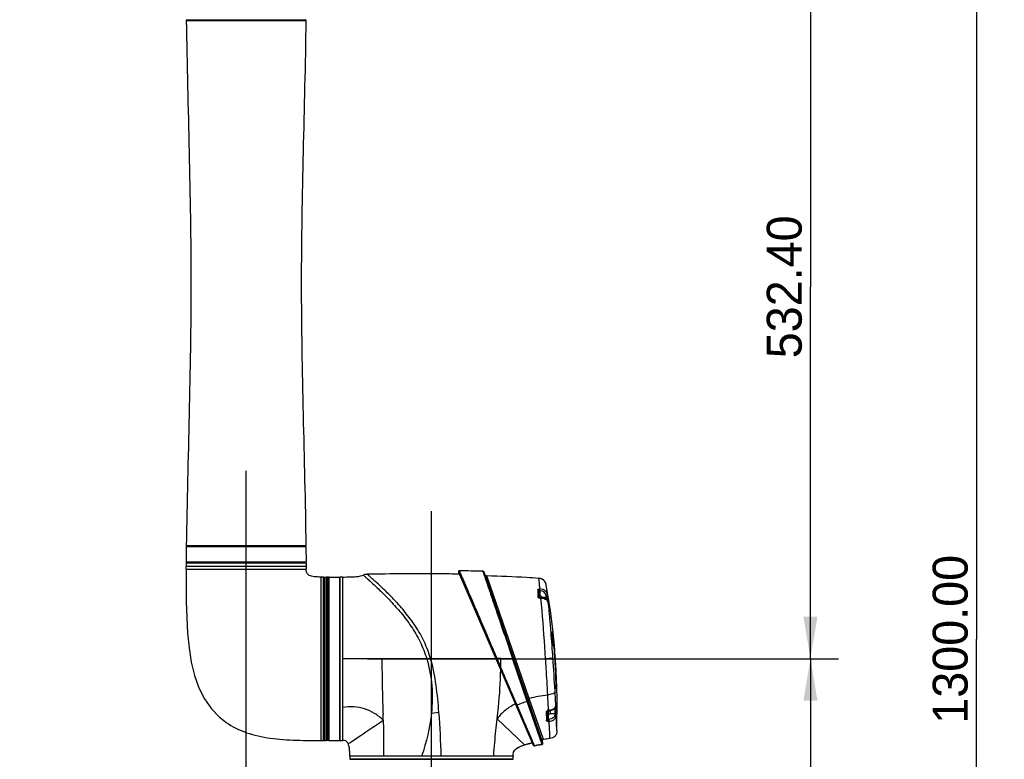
# Model space of a CAD drawing. Header units: millimetres. Extents: x 10 to 584, y 4 to 410.
# Tile 17 of 60: x 184 to 255, y 196 to 248. Entities that reach past the tile are written whole.
import ezdxf

# ---------------------------------------------------------------- set-up
doc = ezdxf.new("R2010")
doc.units = ezdxf.units.MM
doc.header["$LTSCALE"] = 32.67
doc.layers.get('0').update_dxf_attribs({"linetype": 'CONTINUOUS'})
doc.dimstyles.new('DIMSTYLE_1', dxfattribs={"dimtxt": 2.5, "dimasz": 3, "dimexe": 2, "dimexo": 1.5, "dimtad": 1, "dimlfac": 10, "dimzin": 0, "dimdsep": 46, "dimtxsty": 'Standard', "dimblk": '_FILLED', "dimblk1": '_FILLED', "dimblk2": '_FILLED', "dimcen": 0.09, "dimadec": 0, "dimazin": 0, "dimtp": 0.01, "dimtm": 0.01, "dimtfac": 1, "dimtofl": 0, "dimtmove": 0, "dimatfit": 3, "dimldrblk": '_FILLED', "dimfxl": 1, "dimtolj": 1, "dimtzin": 0, "dimarcsym": 0})

# ---------------------------------------------------------------- blocks, each defined once
blk = doc.blocks.new('_FILLED')
at = {"color": 0, "linetype": 'ByBlock'}
blk.add_solid([(0, 0), (-1, 0.167), (-1, -0.167)], dxfattribs=at)
blk = doc.blocks.new('*D3')
at = {"color": 7, "linetype": 'Continuous', "transparency": 16777216}
for p, q in [((200.342, 187.728), (200.342, 216.183)), ((213.612, 187.728), (213.612, 213.306)), ((206.977, 189.728), (184.13, 189.728)), ((200.342, 189.728), (206.977, 189.728)), ((213.612, 189.728), (206.977, 189.728))]:
    blk.add_line(p, q, dxfattribs=at)
at = {"color": 7, "linetype": 'Continuous', "transparency": 16777216, "xscale": 3, "yscale": 3, "zscale": 3, "rotation": 180}
blk.add_blockref('_FILLED', (200.342, 189.728), dxfattribs=at)
at = {"color": 7, "linetype": 'Continuous', "transparency": 16777216, "xscale": 3, "yscale": 3, "zscale": 3}
blk.add_blockref('_FILLED', (213.612, 189.728), dxfattribs=at)
at = {"color": 7, "linetype": 'Continuous', "transparency": 16777216, "insert": (199.13, 192.853), "char_height": 2.5, "width": 15, "attachment_point": 3, "line_spacing_factor": 0.9}
blk.add_mtext('132.70', dxfattribs=at)
blk = doc.blocks.new('*D4')
at = {"color": 7, "linetype": 'Continuous', "transparency": 16777216}
for p, q in [((209.041, 202.732), (242.746, 202.732)), ((240.746, 202.732), (240.746, 170.927)), ((240.746, 139.122), (240.746, 170.927)), ((209.041, 139.122), (242.746, 139.122))]:
    blk.add_line(p, q, dxfattribs=at)
at = {"color": 7, "linetype": 'Continuous', "transparency": 16777216, "xscale": 3, "yscale": 3, "zscale": 3}
for p, rotation in [((240.746, 202.732), 90), ((240.746, 139.122), 270)]:
    blk.add_blockref('_FILLED', p, dxfattribs=dict(at, rotation=rotation))
at = {"color": 7, "linetype": 'Continuous', "transparency": 16777216, "insert": (237.621, 170.927), "char_height": 2.5, "width": 15, "attachment_point": 2, "rotation": 90, "line_spacing_factor": 0.9}
blk.add_mtext('636.10', dxfattribs=at)
blk = doc.blocks.new('*D5')
at = {"color": 7, "linetype": 'Continuous', "transparency": 16777216}
for p, q in [((209.041, 255.972), (242.746, 255.972)), ((240.746, 255.972), (240.746, 229.352)), ((240.746, 202.732), (240.746, 229.352)), ((209.041, 202.732), (242.746, 202.732))]:
    blk.add_line(p, q, dxfattribs=at)
at = {"color": 7, "linetype": 'Continuous', "transparency": 16777216, "xscale": 3, "yscale": 3, "zscale": 3}
for p, rotation in [((240.746, 255.972), 90), ((240.746, 202.732), 270)]:
    blk.add_blockref('_FILLED', p, dxfattribs=dict(at, rotation=rotation))
at = {"color": 7, "linetype": 'Continuous', "transparency": 16777216, "insert": (237.621, 229.352), "char_height": 2.5, "width": 15, "attachment_point": 2, "rotation": 90, "line_spacing_factor": 0.9}
blk.add_mtext('532.40', dxfattribs=at)
blk = doc.blocks.new('*D9')
at = {"color": 7, "linetype": 'Continuous', "transparency": 16777216}
for p, q in [((224.799, 269.122), (254.627, 269.122)), ((252.627, 269.122), (252.627, 204.122)), ((252.627, 139.122), (252.627, 204.122)), ((224.799, 139.122), (254.627, 139.122))]:
    blk.add_line(p, q, dxfattribs=at)
at = {"color": 7, "linetype": 'Continuous', "transparency": 16777216, "xscale": 3, "yscale": 3, "zscale": 3}
for p, rotation in [((252.627, 269.122), 90), ((252.627, 139.122), 270)]:
    blk.add_blockref('_FILLED', p, dxfattribs=dict(at, rotation=rotation))
at = {"color": 7, "linetype": 'Continuous', "transparency": 16777216, "insert": (249.502, 204.122), "char_height": 2.5, "width": 17.5, "attachment_point": 2, "rotation": 90, "line_spacing_factor": 0.9}
blk.add_mtext('1300.00', dxfattribs=at)

msp = doc.modelspace()

# ---------------------------------------------------------------- linework, layer by layer
at = {"color": 7, "linetype": 'Continuous'}
for p, q in [((196.0599, 248.4159), (204.6233, 248.4159)), ((196.1099, 248.4666), (204.5733, 248.4666)), ((204.6233, 210.8073), (196.0599, 210.8073)), ((196.0588, 210.7366), (196.045, 209.6666)), ((204.6243, 210.7366), (196.0589, 210.7366)), ((196.11, 210.7566), (204.5732, 210.7566)), ((204.6243, 210.7366), (204.6381, 209.6666)), ((196.0443, 209.5971), (196.0416, 209.3516)), ((196.0443, 209.5971), (204.6389, 209.5971)), ((196.0451, 209.6666), (204.6381, 209.6666)), ((196.0943, 209.6466), (204.5889, 209.6466)), ((196.4486, 209.6666), (196.4486, 209.6466)), ((204.2346, 209.6666), (204.2346, 209.6466)), ((204.6389, 209.5971), (204.6416, 209.3516)), ((196.0416, 209.3516), (204.6415, 209.3516)), ((196.0416, 209.1316), (196.0416, 209.3316)), ((204.6416, 209.3316), (196.0416, 209.3316)), ((196.0416, 209.1316), (204.6416, 209.1316)), ((196.1294, 209.3516), (196.1294, 209.3316)), ((204.5538, 209.3516), (204.5538, 209.3316)), ((204.6416, 209.3316), (204.6416, 209.1316)), ((215.5541, 208.9375), (220.9024, 196.5486)), ((221.592, 196.708), (217.3889, 208.9178)), ((205.6916, 208.5816), (205.6916, 196.8816)), ((205.8916, 208.5816), (205.6916, 208.5816)), ((205.8916, 196.8816), (205.8916, 208.5816)), ((205.9116, 208.3816), (205.8916, 208.3816)), ((205.9116, 208.5516), (205.9416, 208.5816)), ((205.9116, 208.5516), (205.9116, 196.9116)), ((205.9416, 208.5816), (205.9416, 196.8816)), ((205.9416, 208.5816), (206.0816, 208.5816)), ((206.0816, 196.8816), (206.0816, 208.5816)), ((206.1116, 208.5516), (206.0816, 208.5816)), ((206.1116, 196.9116), (206.1116, 208.5516)), ((206.1116, 208.3016), (206.1316, 208.3016)), ((206.2316, 208.5816), (206.1316, 208.5816)), ((206.1316, 208.5815), (206.1316, 196.8816)), ((206.2316, 196.8816), (206.2316, 208.5815)), ((206.2316, 208.4216), (206.2516, 208.4216)), ((206.2516, 196.8916), (206.2516, 208.5716)), ((206.2616, 208.5816), (206.2616, 196.8816)), ((206.2616, 208.5816), (207.0516, 208.5816)), ((207.0516, 196.8816), (207.0516, 208.5816)), ((207.0616, 208.5816), (207.0616, 196.8816)), ((207.2616, 208.5816), (207.0616, 208.5816)), ((207.2616, 196.8816), (207.2616, 208.5816)), ((219.6285, 202.7291), (217.57, 208.6545)), ((221.6454, 208.3505), (221.5395, 208.4231)), ((221.7312, 208.255), (221.6454, 208.3505)), ((221.795, 208.1322), (221.7312, 208.255)), ((221.8279, 208.0049), (221.795, 208.1322)), ((222.1342, 206.192), (221.8279, 208.0049)), ((221.232, 207.6622), (221.2315, 207.1712)), ((221.3266, 207.1113), (221.3266, 207.577)), ((221.3616, 207.3002), (221.3516, 207.3002)), ((221.3516, 207.3002), (221.3516, 207.1035)), ((221.3616, 207.1019), (221.3616, 207.3002)), ((221.3619, 207.5909), (221.3619, 207.3002)), ((221.3866, 207.1008), (221.3866, 207.2752)), ((221.3277, 207.1107), (221.3234, 207.1132)), ((221.421, 207.0995), (221.3658, 207.1016)), ((221.367, 207.0772), (221.4223, 207.0751)), ((221.5547, 207.0888), (221.421, 207.0995)), ((221.5193, 207.1441), (221.8357, 207.1441)), ((221.82, 207.2264), (221.8357, 207.1441)), ((221.9852, 206.696), (221.9858, 206.6925)), ((221.9854, 206.6961), (221.9859, 206.6924)), ((221.9854, 206.6961), (221.9889, 206.6777)), ((221.991, 206.644), (221.9858, 206.6925)), ((221.9859, 206.6924), (221.9895, 206.6741)), ((221.9889, 206.6777), (221.9925, 206.6594)), ((221.9895, 206.6741), (221.993, 206.6558)), ((221.9925, 206.6594), (221.996, 206.641)), ((221.993, 206.6558), (221.9958, 206.6411)), ((221.9958, 206.6411), (221.9965, 206.6374)), ((222.0016, 206.612), (221.996, 206.6411)), ((221.996, 206.641), (221.9965, 206.6374)), ((222.0254, 206.6374), (222.0246, 206.6442)), ((222.3169, 204.6383), (222.1342, 206.192)), ((222.3219, 204.6389), (222.2244, 204.6389)), ((222.2244, 204.6389), (222.2253, 204.6312)), ((222.2256, 204.6289), (222.3028, 204.6289)), ((222.3228, 204.6308), (222.3219, 204.6389)), ((222.3314, 203.673), (222.3326, 203.661)), ((222.3666, 203.671), (222.3316, 203.671)), ((222.3326, 203.661), (222.3873, 203.661)), ((222.3676, 203.661), (222.3668, 203.671)), ((222.3908, 203.6564), (222.395, 203.605)), ((222.3954, 203.605), (222.391, 203.6564)), ((222.3946, 203.605), (222.4154, 203.605)), ((222.395, 203.605), (222.3952, 203.6035)), ((222.3956, 203.6617), (222.396, 203.6569)), ((222.396, 203.6569), (222.4004, 203.6051)), ((222.416, 203.6588), (222.4156, 203.6636)), ((222.4205, 203.6055), (222.416, 203.6588)), ((210.068, 202.7316), (207.2616, 202.7316)), ((218.2332, 202.7316), (210.068, 202.7316)), ((210.0722, 202.5628), (210.068, 202.7316)), ((218.5829, 202.1009), (218.3082, 202.7395)), ((218.5832, 202.739), (218.3082, 202.7395)), ((218.5832, 202.739), (219.4253, 202.7376)), ((220.474, 199.6765), (219.4253, 202.7376)), ((219.6285, 202.7291), (221.7645, 202.7309)), ((220.6144, 199.8837), (219.6285, 202.7291)), ((222.3128, 202.767), (221.7645, 202.7309)), ((222.4768, 202.8195), (222.4789, 202.7894)), ((222.5514, 200.5811), (222.5517, 200.5705)), ((222.5514, 200.5805), (222.5559, 200.5805)), ((222.5764, 200.5705), (222.5518, 200.5705)), ((222.5764, 200.5705), (222.5761, 200.5812)), ((222.5884, 200.5705), (222.5882, 200.5705)), ((221.5279, 196.6006), (220.474, 199.6765)), ((221.6299, 196.9512), (220.6144, 199.8837)), ((213.6064, 198.8408), (214.1465, 198.8974)), ((221.8365, 198.9177), (221.8378, 198.3233)), ((221.9254, 198.9764), (221.9258, 198.9769)), ((221.9266, 198.3991), (221.9266, 198.9764)), ((221.9516, 198.9915), (221.9516, 198.677)), ((221.9616, 198.677), (221.9616, 198.994)), ((221.9866, 198.702), (221.9866, 198.9965)), ((222.1366, 198.902), (222.1366, 199.0164)), ((222.5124, 199.405), (222.5079, 199.493)), ((222.5124, 199.4047), (222.5121, 199.3988)), ((222.5128, 199.4109), (222.5125, 199.4047)), ((222.5125, 199.3987), (222.5129, 199.408)), ((222.5125, 199.3987), (222.5125, 199.4047)), ((222.5128, 199.405), (222.5128, 199.4109)), ((210.1617, 198.3419), (210.155, 198.7672)), ((218.3273, 198.4253), (220.2678, 196.5571)), ((221.9616, 198.677), (221.9516, 198.677)), ((221.9619, 198.677), (221.9619, 198.3865)), ((222.0033, 198.3901), (221.9619, 198.3865)), ((221.9732, 198.2475), (222.0145, 198.2511)), ((222.4475, 198.7807), (222.0739, 198.7807)), ((222.4472, 198.7709), (222.4475, 198.7807)), ((222.5471, 198.709), (222.5474, 198.7189)), ((222.5986, 197.5975), (222.5471, 198.7089)), ((205.6916, 196.8816), (205.8916, 196.8816)), ((205.9116, 197.0816), (205.8916, 197.0816)), ((205.9116, 196.9116), (205.9416, 196.8816)), ((205.9416, 196.8816), (206.0816, 196.8816)), ((206.1116, 196.9116), (206.0816, 196.8816)), ((206.1116, 197.1616), (206.1316, 197.1616)), ((206.2316, 196.8816), (206.1316, 196.8816)), ((206.2316, 197.0416), (206.2516, 197.0416)), ((206.2616, 196.8816), (207.0516, 196.8816)), ((207.0616, 196.8816), (207.2616, 196.8816)), ((220.5555, 196.6388), (220.8356, 196.7033)), ((220.9087, 196.695), (220.9041, 196.7058)), ((220.9167, 196.6763), (220.9087, 196.695)), ((220.2661, 196.5566), (220.2678, 196.5571)), ((220.2678, 196.5571), (220.5555, 196.6388)), ((220.9024, 196.5486), (220.9185, 196.5246)), ((220.9911, 196.5024), (220.9167, 196.6763)), ((220.9185, 196.5246), (220.9421, 196.508)), ((220.9421, 196.508), (220.9702, 196.5009)), ((220.9702, 196.5009), (220.9911, 196.5024)), ((220.9911, 196.5024), (221.154, 196.5346)), ((220.9942, 196.503), (220.9911, 196.5024)), ((221.154, 196.5346), (221.3605, 196.5723)), ((221.3605, 196.5723), (221.5279, 196.6006)), ((212.9079, 195.7516), (207.7616, 195.7516)), ((207.7616, 195.7516), (207.7616, 195.5516)), ((207.7616, 195.5516), (219.4616, 195.5516)), ((219.4616, 195.5316), (207.7616, 195.5316)), ((208.3456, 195.5516), (208.3456, 195.5316)), ((219.4616, 195.7516), (214.3146, 195.7516)), ((218.8776, 195.5516), (218.8776, 195.5316)), ((219.4618, 195.8013), (219.4616, 195.7516)), ((219.4616, 195.5516), (219.4616, 195.7516))]:
    msp.add_line(p, q, dxfattribs=at)
for points in [[(196.0416, 209.1316), (196.0432, 208.0008), (196.0542, 206.8168), (196.0852, 205.6706), (196.1482, 204.5656), (196.2546, 203.5063), (196.4169, 202.4956), (196.6487, 201.5418), (196.9613, 200.6553), (197.3639, 199.8501), (197.8556, 199.1447), (198.4295, 198.5481), (198.7354, 198.2977)], [(221.5395, 208.4231), (221.4093, 208.47), (221.2807, 208.4857)], [(221.3658, 207.1016), (221.3595, 207.102), (221.3411, 207.1055), (221.3277, 207.1107)], [(221.9852, 206.6968), (221.968, 206.7706), (221.9273, 206.8626), (221.863, 206.9427), (221.7754, 207.0104), (221.672, 207.0596), (221.5547, 207.0888)], [(222.0283, 206.4931), (222.0285, 206.4926), (222.0278, 206.4949), (222.0258, 206.5016), (222.0231, 206.5122), (222.0197, 206.5264), (222.0157, 206.5439), (222.0114, 206.5643), (222.0066, 206.5872), (222.0016, 206.612)], [(222.5986, 197.5975), (222.6036, 199.9045), (222.5884, 200.5705)], [(221.9258, 198.9769), (221.9309, 198.9819), (221.9422, 198.9886)], [(221.9422, 198.9886), (221.9579, 198.9935), (221.9674, 198.9948)], [(221.9674, 198.9948), (222.099, 199.0071), (222.2302, 199.0396), (222.338, 199.0919), (222.423, 199.162), (222.4804, 199.2464), (222.5071, 199.3365), (222.5124, 199.3979)], [(222.5129, 199.408), (222.5142, 199.4309), (222.5155, 199.4506)], [(222.5155, 199.4506), (222.5169, 199.467), (222.5181, 199.4799), (222.5193, 199.4892), (222.5201, 199.4945), (222.5203, 199.4954)], [(219.4618, 195.8013), (219.4649, 195.8854), (219.4931, 196.0347), (219.5644, 196.1677), (219.6738, 196.2777), (219.808, 196.3674), (219.9598, 196.4431), (220.1266, 196.5095), (220.2661, 196.5566)]]:
    msp.add_lwpolyline(points, dxfattribs=at)
for centre, radius, start, end in [((196.1099, 248.4166), 0.05, 90, 180.832215), ((204.5733, 248.4166), 0.05, 359.167785, 90), ((196.1099, 210.8066), 0.05, 179.167829, 270), ((204.5733, 210.8066), 0.05, 270, 0.832171), ((196.0942, 209.5966), 0.05, 90, 179.357871), ((204.5889, 209.5966), 0.05, 0.642129, 90), ((215.6088, 208.9611), 0.0596, 89.325924, 203.336583), ((213.9784, 66.7006), 142.3295, 88.667563, 89.343365), ((217.2855, 208.8822), 0.1094, 18.996425, 88.658139), ((217.5734, 208.786), 0.1315, 198.995164, 268.520181), ((206.2616, 208.5716), 0.01, 90, 180), ((207.0516, 208.5716), 0.01, 30, 90), ((221.3001, 207.9622), 0.5193, 67.95019, 77.331578), ((221.3005, 207.9638), 0.5177, 62.103018, 67.921075), ((221.2956, 207.9552), 0.5277, 56.719889, 62.073121), ((221.2864, 207.9409), 0.5446, 48.144222, 56.73798), ((221.2854, 207.9399), 0.5461, 41.829377, 48.130209), ((221.2968, 207.9497), 0.531, 34.425296, 41.864297), ((221.3035, 207.9552), 0.5224, 20.323694, 34.345679), ((221.2736, 207.9443), 0.5542, 19.787932, 20.307874), ((221.3516, 207.2752), 0.025, 90, 180), ((221.3616, 207.2752), 0.025, 0, 90), ((194.0561, 201.9149), 28.3765, 10.753556, 10.923234), ((221.3866, 207.0752), 0.15, 5.823106, 90), ((215.5184, 205.6495), 6.4917, 11.236355, 13.310832), ((211.71, 205.2811), 10.4045, 8.052759, 10.681404), ((221.6499, 206.6705), 0.3325, 20.180376, 21.955735), ((214.3266, 205.6573), 7.761, 7.709985, 8.009141), ((215.7054, 205.843), 6.3698, 7.225447, 7.717929), ((75.6458, 192.929), 146.9966, 3.837498, 4.569336), ((176.7427, 199.1106), 45.8164, 5.714974, 6.920552), ((176.6125, 199.7544), 45.9496, 4.87797, 6.08959), ((176.6453, 199.7594), 45.9364, 4.875482, 6.087355), ((167.0906, 199.1688), 55.4788, 1.458709, 4.644348), ((167.4737, 199.1694), 55.1001, 1.467455, 4.615828), ((171.7898, 199.2439), 50.8129, 4.035083, 4.923545), ((167.4678, 199.168), 55.1264, 1.468919, 4.61657), ((173.3272, 199.4742), 49.2668, 3.893741, 4.810137), ((-219.2863, 191.2975), 429.5062, 1.004793, 1.502959), ((183.1641, 202.4445), 35.4203, 359.444605, 0.476476), ((-13.0063, 187.0356), 235.8444, 3.254403, 3.824616), ((168.1827, 199.0052), 54.4279, 1.648011, 3.986842), ((170.9265, 199.3118), 51.673, 2.826069, 3.892716), ((54.5642, 190.9102), 168.1629, 2.925564, 3.243369), ((210.6829, 198.8082), 0.5294, 177.716973, 184.446988), ((221.9788, 198.8663), 0.1644, 108.552435, 115.773474), ((221.9827, 198.8538), 0.1775, 94.121892, 97.187338), ((221.9866, 198.902), 0.15, 270, 360), ((221.9516, 198.702), 0.025, 180, 270), ((221.9616, 198.702), 0.025, 270, 360), ((206.2616, 196.8916), 0.01, 180, 270), ((207.0516, 196.8916), 0.01, 270, 330), ((222.537, 188.8351), 8.0514, 102.202304, 103.900325), ((221.5146, 196.6813), 0.0818, 279.334818, 18.994714), ((221.645, 196.8545), 0.0978, 98.852496, 198.994811), ((224.9224, 175.7692), 21.4363, 97.623614, 98.835173), ((222.2204, 190.1312), 6.7171, 103.934618, 104.581434), ((220.9756, 196.5806), 0.08, 223.783428, 230.37458), ((220.9753, 196.5806), 0.0798, 244.075921, 252.016221), ((220.9753, 196.5802), 0.0794, 251.959842, 264.228573), ((220.9751, 196.5805), 0.0797, 264.345155, 281.551959), ((223.3112, 185.1924), 11.5455, 100.738906, 101.576611), ((223.7788, 182.7279), 14.054, 99.936353, 100.739938), ((224.2015, 180.3219), 16.4968, 99.327073, 99.94056)]:
    msp.add_arc(centre, radius, start, end, dxfattribs=at)
for points, knots in [([(196.0599, 248.4159), (196.1509, 242.1474), (196.6322, 229.6116), (196.1509, 217.0757), (196.0599, 210.8073)], [0, 0, 0, 0, 0.5000024, 1, 1, 1, 1]), ([(204.6233, 248.4159), (204.5322, 242.1474), (204.0509, 229.6116), (204.5322, 217.0757), (204.6233, 210.8073)], [0, 0, 0, 0, 0.5000024, 1, 1, 1, 1]), ([(205.6916, 208.5816), (205.5335, 208.5816), (205.3083, 208.5808), (205.0311, 208.6302), (204.8702, 208.6886), (204.748, 208.7712), (204.6445, 208.9156), (204.6416, 209.048), (204.6416, 209.1316)], [0, 0, 0, 0, 0.3488699, 0.4945486, 0.6192073, 0.7240242, 0.8154785, 1, 1, 1, 1]), ([(207.2616, 208.5816), (207.4421, 208.5816), (207.7649, 208.5815), (208.1931, 208.5997), (208.5062, 208.6411), (208.6763, 208.6875), (208.7373, 208.7196)], [0, 0, 0, 0, 0.3634475, 0.6500575, 0.8612607, 1, 1, 1, 1]), ([(208.7373, 208.7197), (208.7774, 208.7408), (208.8325, 208.7838), (208.9263, 208.7855), (208.9727, 208.7855), (208.9991, 208.7857)], [0, 0, 0, 0, 0.4921528, 0.7140211, 1, 1, 1, 1]), ([(208.7373, 208.7197), (208.7375, 208.7208), (208.7423, 208.7133), (208.7484, 208.7109), (208.7619, 208.6971), (208.7886, 208.6743), (208.8356, 208.6314), (208.9059, 208.5686), (208.9949, 208.4882), (209.1004, 208.3927), (209.2206, 208.2832), (209.405, 208.1138), (209.6595, 207.8766), (209.9858, 207.5638), (210.3344, 207.218), (210.83, 206.7049), (211.4633, 205.9948), (212.1889, 205.0376), (212.8299, 203.9492), (213.1459, 203.1472), (213.2724, 202.7316)], [0, 0, 0, 0, 0.0004357, 0.0017596, 0.0039928, 0.00714, 0.0161538, 0.0286757, 0.0445183, 0.0633529, 0.0848261, 0.108627, 0.1621184, 0.2220268, 0.2868763, 0.3557294, 0.5033646, 0.6618488, 0.8286676, 1, 1, 1, 1]), ([(213.5516, 202.7316), (213.4283, 203.1519), (213.1213, 203.9639), (212.4923, 205.0699), (211.8812, 205.8921), (211.3747, 206.4875), (211.0015, 206.896), (210.635, 207.2746), (210.2819, 207.6227), (209.9501, 207.9369), (209.6902, 208.175), (209.5011, 208.3448), (209.3773, 208.4548), (209.2681, 208.551), (209.1754, 208.6321), (209.1023, 208.6961), (209.0523, 208.739), (209.0255, 208.7632), (209.0095, 208.7757), (209.0064, 208.7809), (208.9979, 208.7857), (208.9991, 208.7857)], [0, 0, 0, 0, 0.1710443, 0.3373684, 0.4953075, 0.5703698, 0.6425904, 0.7113739, 0.7761295, 0.836182, 0.8898412, 0.9137807, 0.9354344, 0.9545156, 0.9706415, 0.98344, 0.9926761, 0.9959006, 0.9981896, 0.9995505, 1, 1, 1, 1]), ([(215.6041, 208.7908), (215.1329, 208.7964), (212.9312, 208.8137), (210.7294, 208.8017), (208.9991, 208.7857)], [0, 0, 0, 0, 0.2140603, 1, 1, 1, 1]), ([(215.6095, 209.0207), (215.6121, 209.0207), (215.6145, 209.006), (215.6252, 208.9866), (215.6415, 208.9411), (215.6692, 208.8812), (215.7043, 208.8005), (215.7465, 208.7029), (215.7948, 208.5888), (215.8722, 208.4083), (215.9831, 208.1508), (216.1305, 207.8073), (216.296, 207.4222), (216.4774, 207.0003), (216.6729, 206.5455), (216.9575, 205.8829), (217.3376, 204.9984), (217.8147, 203.8883), (218.1413, 203.1267), (218.3082, 202.7395)], [0, 0, 0, 0, 0.0011199, 0.0047203, 0.0113722, 0.0212469, 0.0341511, 0.0498005, 0.0679746, 0.0885119, 0.1359884, 0.1909778, 0.2525383, 0.3199207, 0.3925051, 0.4697857, 0.6363527, 0.8149526, 1, 1, 1, 1]), ([(217.288, 208.9916), (217.2906, 208.9915), (217.2943, 208.9787), (217.2991, 208.9586), (217.3134, 208.9168), (217.3323, 208.8592), (217.3589, 208.7825), (217.391, 208.6893), (217.4284, 208.58), (217.4875, 208.4057), (217.5726, 208.1555), (217.6873, 207.8201), (217.8165, 207.4413), (217.9592, 207.0237), (218.1139, 206.5712), (218.3407, 205.9078), (218.6449, 205.0182), (219.0282, 203.8987), (219.2905, 203.1291), (219.4253, 202.7376)], [0, 0, 0, 0, 0.0011575, 0.004554, 0.0108826, 0.0202354, 0.0325242, 0.0475388, 0.0650627, 0.0849241, 0.131098, 0.1850158, 0.245805, 0.3127714, 0.3853067, 0.4628864, 0.6309776, 0.812053, 1, 1, 1, 1]), ([(221.2807, 208.4857), (220.9964, 208.5052), (219.7606, 208.5827), (218.523, 208.6299), (217.57, 208.6545)], [0, 0, 0, 0, 0.2301445, 1, 1, 1, 1]), ([(221.2807, 208.4857), (221.2815, 208.4893), (221.2832, 208.4556), (221.288, 208.4386), (221.2944, 208.3677), (221.3035, 208.2878), (221.3146, 208.1774), (221.3338, 207.9889), (221.349, 207.8354), (221.3597, 207.7262)], [0, 0, 0, 0, 0.0146437, 0.0608755, 0.1401836, 0.2521427, 0.3954787, 0.568778, 1, 1, 1, 1]), ([(221.9184, 207.2921), (221.9062, 207.3946), (221.8867, 207.5591), (221.8512, 207.8234), (221.8448, 207.8873), (221.8251, 208.0191), (221.8279, 208.0049)], [0, 0, 0, 0, 0.4308681, 0.7478659, 0.9393922, 1, 1, 1, 1]), ([(221.232, 207.6622), (221.232, 207.6714), (221.2438, 207.6986), (221.2935, 207.722), (221.3357, 207.7266), (221.3598, 207.7262)], [0, 0, 0, 0, 0.1772631, 0.5306699, 1, 1, 1, 1]), ([(221.3266, 207.577), (221.3266, 207.5985), (221.3034, 207.6449), (221.2561, 207.6611), (221.232, 207.6622)], [0, 0, 0, 0, 0.4711703, 1, 1, 1, 1]), ([(221.3266, 207.577), (221.3266, 207.5825), (221.3392, 207.5946), (221.3537, 207.5925), (221.3619, 207.5909)], [0, 0, 0, 0, 0.39741, 1, 1, 1, 1]), ([(221.9184, 207.2921), (221.9069, 207.3515), (221.8745, 207.4736), (221.7433, 207.6186), (221.5638, 207.7105), (221.4279, 207.723), (221.3597, 207.7262)], [0, 0, 0, 0, 0.2346238, 0.4783113, 0.7349624, 1, 1, 1, 1]), ([(221.3619, 207.5909), (221.362, 207.6032), (221.3622, 207.6482), (221.3632, 207.6935), (221.3598, 207.7262)], [0, 0, 0, 0, 0.2716485, 1, 1, 1, 1]), ([(221.82, 207.2264), (221.8105, 207.2757), (221.786, 207.3774), (221.6791, 207.4996), (221.531, 207.5774), (221.4184, 207.588), (221.3619, 207.5909)], [0, 0, 0, 0, 0.2348483, 0.4786841, 0.7352001, 1, 1, 1, 1]), ([(221.82, 207.2264), (221.8451, 207.2301), (221.8836, 207.2401), (221.9202, 207.2761), (221.9184, 207.2921)], [0, 0, 0, 0, 0.6125137, 1, 1, 1, 1]), ([(221.2315, 207.1712), (221.2323, 207.1517), (221.2568, 207.108), (221.3002, 207.0895), (221.3249, 207.0833)], [0, 0, 0, 0, 0.433814, 1, 1, 1, 1]), ([(221.3196, 207.1225), (221.3159, 207.1296), (221.2947, 207.1576), (221.2579, 207.1702), (221.2315, 207.1712)], [0, 0, 0, 0, 0.2338516, 1, 1, 1, 1]), ([(221.3658, 207.1016), (221.3681, 207.1014), (221.365, 207.0887), (221.367, 207.0831), (221.367, 207.0772)], [0, 0, 0, 0, 0.281184, 1, 1, 1, 1]), ([(221.421, 207.0995), (221.4233, 207.0992), (221.4202, 207.0865), (221.4223, 207.0809), (221.4223, 207.0751)], [0, 0, 0, 0, 0.2812473, 1, 1, 1, 1]), ([(221.4223, 207.0751), (221.4805, 207.0729), (221.5954, 207.0661), (221.797, 206.9998), (221.922, 206.8851), (221.9583, 206.7949)], [0, 0, 0, 0, 0.2754402, 0.5399738, 1, 1, 1, 1]), ([(221.4223, 207.075), (221.4504, 206.7755), (221.5815, 205.3289), (221.6888, 203.8801), (221.7645, 202.7309)], [0, 0, 0, 0, 0.2070939, 1, 1, 1, 1]), ([(221.8357, 207.1441), (221.8608, 207.1478), (221.8994, 207.1577), (221.936, 207.1936), (221.9342, 207.2095)], [0, 0, 0, 0, 0.6125544, 1, 1, 1, 1]), ([(222.1752, 204.6395), (222.1602, 204.8252), (222.1046, 205.4939), (222.0421, 206.162), (221.991, 206.644)], [0, 0, 0, 0, 0.2776454, 1, 1, 1, 1]), ([(221.9965, 206.6374), (221.9993, 206.6228), (222.0085, 206.576), (222.0181, 206.5292), (222.0262, 206.4975)], [0, 0, 0, 0, 0.3127721, 1, 1, 1, 1]), ([(222.0397, 206.4988), (222.0392, 206.5073), (222.0356, 206.5536), (222.0302, 206.5997), (222.0254, 206.6374)], [0, 0, 0, 0, 0.1829131, 1, 1, 1, 1]), ([(222.0262, 206.4975), (222.0291, 206.4863), (222.0414, 206.443), (222.0404, 206.4875), (222.0397, 206.4988)], [0, 0, 0, 0, 0.5057406, 1, 1, 1, 1]), ([(213.2724, 202.7316), (213.4629, 202.1058), (213.7006, 200.8072), (213.6738, 199.4914), (213.6064, 198.8408)], [0, 0, 0, 0, 0.5000203, 1, 1, 1, 1]), ([(214.1465, 198.8974), (214.0957, 199.5429), (213.9712, 200.8316), (213.7338, 202.1103), (213.5516, 202.7316)], [0, 0, 0, 0, 0.5000148, 1, 1, 1, 1]), ([(218.2427, 202.7096), (218.2417, 202.7113), (218.2539, 202.7131), (218.2622, 202.7204), (218.2848, 202.7288), (218.2995, 202.7357), (218.3082, 202.7395)], [0, 0, 0, 0, 0.0835345, 0.2953684, 0.6051465, 1, 1, 1, 1]), ([(219.4253, 202.7376), (219.4355, 202.7412), (219.4545, 202.747), (219.4816, 202.7585), (219.4954, 202.7586), (219.5064, 202.7666), (219.507, 202.7647)], [0, 0, 0, 0, 0.3785897, 0.716107, 0.9324515, 1, 1, 1, 1]), ([(219.5306, 202.6963), (219.5308, 202.6958), (219.5341, 202.6982), (219.5386, 202.6982), (219.5483, 202.7023), (219.5663, 202.7078), (219.5937, 202.7174), (219.6165, 202.725), (219.6285, 202.7291)], [0, 0, 0, 0, 0.0174665, 0.0722308, 0.166503, 0.2964538, 0.6333686, 1, 1, 1, 1]), ([(221.7645, 202.7309), (221.7793, 202.5065), (221.8352, 201.6413), (221.8795, 200.7753), (221.9105, 200.1338)], [0, 0, 0, 0, 0.2593156, 1, 1, 1, 1]), ([(218.3273, 198.4255), (218.3579, 198.706), (218.4793, 199.8773), (218.5546, 201.054), (218.5715, 201.9493)], [0, 0, 0, 0, 0.2396137, 1, 1, 1, 1]), ([(218.5829, 202.101), (218.5743, 202.0972), (218.5591, 202.0911), (218.5377, 202.0822), (218.5262, 202.08), (218.5166, 202.0755), (218.5157, 202.0773)], [0, 0, 0, 0, 0.393677, 0.7017864, 0.9126534, 1, 1, 1, 1]), ([(219.741, 199.4121), (219.6492, 199.6217), (219.4165, 200.1686), (219.0274, 201.0636), (218.7359, 201.7515), (218.5828, 202.1011)], [0, 0, 0, 0, 0.2344941, 0.608928, 1, 1, 1, 1]), ([(222.4577, 200.4243), (222.4563, 200.4077), (222.4527, 200.3723), (222.4273, 200.3187), (222.378, 200.2689), (222.2782, 200.206), (222.1184, 200.1538), (221.9812, 200.1398), (221.9105, 200.1338)], [0, 0, 0, 0, 0.0747316, 0.15769, 0.259336, 0.3839902, 0.6828697, 1, 1, 1, 1]), ([(220.474, 199.6765), (220.4847, 199.6798), (220.5143, 199.6916), (220.5537, 199.7241), (220.5462, 199.7461)], [0, 0, 0, 0, 0.3250337, 1, 1, 1, 1]), ([(220.5274, 199.8006), (220.5251, 199.8072), (220.5287, 199.8326), (220.5633, 199.8625), (220.5957, 199.8779), (220.6144, 199.8837)], [0, 0, 0, 0, 0.1641633, 0.5450585, 1, 1, 1, 1]), ([(221.9107, 200.1339), (221.9153, 200.0374), (221.9331, 199.6696), (221.9543, 199.3021), (221.9702, 199.0309)], [0, 0, 0, 0, 0.2622886, 1, 1, 1, 1]), ([(222.5388, 199.4609), (222.538, 199.4701), (222.5365, 199.4856), (222.5341, 199.5073), (222.5313, 199.5181), (222.5292, 199.5294), (222.5226, 199.5249), (222.5222, 199.5065), (222.5184, 199.4908), (222.5172, 199.4776)], [0, 0, 0, 0, 0.2271424, 0.3979222, 0.5101217, 0.5641741, 0.5907417, 0.6686137, 1, 1, 1, 1]), ([(210.1617, 198.3419), (209.9697, 198.5186), (209.5519, 198.8386), (208.8332, 199.1713), (208.0516, 199.3174), (207.5215, 199.2867), (207.2616, 199.2447)], [0, 0, 0, 0, 0.249081, 0.4982987, 0.7487515, 1, 1, 1, 1]), ([(219.632, 199.4905), (219.3737, 199.3705), (218.8797, 199.0815), (218.4825, 198.6611), (218.3273, 198.4255)], [0, 0, 0, 0, 0.5022807, 1, 1, 1, 1]), ([(219.6633, 199.4188), (219.6652, 199.4145), (219.687, 199.3948), (219.7199, 199.4038), (219.741, 199.4122)], [0, 0, 0, 0, 0.1708164, 1, 1, 1, 1]), ([(220.9041, 196.7058), (220.758, 197.0463), (220.5002, 197.6461), (220.1115, 198.5477), (219.8733, 199.1108), (219.741, 199.4122)], [0, 0, 0, 0, 0.3773611, 0.6648146, 1, 1, 1, 1]), ([(221.8365, 198.9177), (221.8364, 198.9271), (221.8438, 198.9686), (221.8786, 199.0005), (221.9073, 199.0144)], [0, 0, 0, 0, 0.2287627, 1, 1, 1, 1]), ([(221.92, 198.9596), (221.9165, 198.9536), (221.8951, 198.9292), (221.8613, 198.9193), (221.8365, 198.9177)], [0, 0, 0, 0, 0.2185962, 1, 1, 1, 1]), ([(221.9674, 198.9948), (221.9706, 198.995), (221.9676, 199.0138), (221.97, 199.022), (221.9699, 199.0309)], [0, 0, 0, 0, 0.2688122, 1, 1, 1, 1]), ([(222.5121, 199.3988), (222.5096, 199.3512), (222.49, 199.245), (222.3611, 199.1234), (222.1805, 199.0481), (222.0418, 199.0354), (221.9699, 199.0309)], [0, 0, 0, 0, 0.1980924, 0.4273387, 0.7006101, 1, 1, 1, 1]), ([(222.4489, 199.2006), (222.4523, 199.0927), (222.453, 198.9526), (222.4489, 198.8127), (222.4475, 198.7807)], [0, 0, 0, 0, 0.7714202, 1, 1, 1, 1]), ([(222.5172, 199.4776), (222.5168, 199.4728), (222.515, 199.4504), (222.5137, 199.428), (222.5128, 199.4104)], [0, 0, 0, 0, 0.2151659, 1, 1, 1, 1]), ([(222.5424, 199.4091), (222.5421, 199.4138), (222.541, 199.4311), (222.5398, 199.4484), (222.5388, 199.4609)], [0, 0, 0, 0, 0.2735153, 1, 1, 1, 1]), ([(222.5475, 198.7196), (222.5516, 198.8392), (222.5529, 199.0691), (222.5487, 199.2991), (222.5424, 199.4091)], [0, 0, 0, 0, 0.520646, 1, 1, 1, 1]), ([(198.7354, 198.2977), (199.1708, 197.968), (200.1778, 197.4341), (201.8803, 197.0247), (203.7394, 196.8807), (205.0251, 196.8816), (205.6916, 196.8816)], [0, 0, 0, 0, 0.226941, 0.4658412, 0.7230895, 1, 1, 1, 1]), ([(207.6508, 196.6511), (207.9358, 196.8356), (208.7784, 197.3909), (209.6109, 197.9611), (210.1616, 198.3419)], [0, 0, 0, 0, 0.3364837, 1, 1, 1, 1]), ([(210.1616, 198.3419), (210.166, 198.0438), (210.1774, 197.1804), (210.1787, 196.3169), (210.1787, 195.7516)], [0, 0, 0, 0, 0.3453039, 1, 1, 1, 1]), ([(218.0758, 195.7516), (218.0758, 196.082), (218.1575, 196.9756), (218.266, 197.8637), (218.3273, 198.4253)], [0, 0, 0, 0, 0.3690146, 1, 1, 1, 1]), ([(221.9732, 198.2475), (221.9408, 198.2447), (221.8813, 198.2476), (221.8377, 198.2997), (221.8378, 198.3233)], [0, 0, 0, 0, 0.5796475, 1, 1, 1, 1]), ([(221.9266, 198.3991), (221.9266, 198.3803), (221.9032, 198.3389), (221.8606, 198.3253), (221.8378, 198.3233)], [0, 0, 0, 0, 0.4502019, 1, 1, 1, 1]), ([(221.9619, 198.3865), (221.954, 198.3838), (221.9383, 198.3793), (221.9266, 198.3932), (221.9266, 198.3991)], [0, 0, 0, 0, 0.5872008, 1, 1, 1, 1]), ([(221.9619, 198.3865), (221.9635, 198.3755), (221.969, 198.3294), (221.9731, 198.2829), (221.9732, 198.2475)], [0, 0, 0, 0, 0.2373384, 1, 1, 1, 1]), ([(222.4472, 198.7709), (222.4455, 198.7217), (222.4367, 198.6185), (222.3359, 198.4896), (222.1834, 198.4085), (222.0647, 198.3956), (222.0033, 198.3901)], [0, 0, 0, 0, 0.2261014, 0.4592772, 0.7169215, 1, 1, 1, 1]), ([(222.0033, 198.3901), (222.0048, 198.3792), (222.0103, 198.333), (222.0144, 198.2866), (222.0145, 198.2511)], [0, 0, 0, 0, 0.2373483, 1, 1, 1, 1]), ([(222.0145, 198.2511), (222.0866, 198.2575), (222.2279, 198.2753), (222.4099, 198.3741), (222.5316, 198.5281), (222.545, 198.6511), (222.5471, 198.7089)], [0, 0, 0, 0, 0.2781777, 0.5400095, 0.7775541, 1, 1, 1, 1]), ([(222.0145, 198.2511), (222.0198, 198.157), (222.0297, 197.9801), (222.0433, 197.732), (222.0547, 197.5192), (222.0637, 197.3436), (222.0698, 197.2211), (222.0731, 197.1428), (222.0754, 197.0982), (222.0758, 197.0647), (222.0791, 197.0378), (222.0757, 197.0267), (222.0802, 197.0161), (222.0785, 197.0161)], [0, 0, 0, 0, 0.2285351, 0.429972, 0.6027415, 0.7454087, 0.8565156, 0.9001392, 0.9359046, 0.9638211, 0.9838533, 0.9959461, 1, 1, 1, 1]), ([(222.4472, 198.7709), (222.4593, 198.7706), (222.4981, 198.7665), (222.5457, 198.7375), (222.5471, 198.709)], [0, 0, 0, 0, 0.2986067, 1, 1, 1, 1]), ([(222.4475, 198.7807), (222.4596, 198.7805), (222.4983, 198.7764), (222.546, 198.7474), (222.5474, 198.7189)], [0, 0, 0, 0, 0.2962865, 1, 1, 1, 1]), ([(222.5986, 197.5975), (222.597, 197.5278), (222.5868, 197.3812), (222.4748, 197.1846), (222.2921, 197.0509), (222.1476, 197.0254), (222.0785, 197.0161)], [0, 0, 0, 0, 0.2419121, 0.5003513, 0.758338, 1, 1, 1, 1]), ([(207.6508, 196.6511), (207.6151, 196.7284), (207.5094, 196.8746), (207.3367, 196.8816), (207.2616, 196.8816)], [0, 0, 0, 0, 0.5312184, 1, 1, 1, 1]), ([(207.7616, 195.7516), (207.7616, 195.8594), (207.7623, 196.0576), (207.7385, 196.3602), (207.6952, 196.5549), (207.6508, 196.6511)], [0, 0, 0, 0, 0.3547884, 0.651382, 1, 1, 1, 1]), ([(219.4618, 195.8013), (219.4626, 195.8764), (219.4709, 196.0335), (219.6182, 196.2579), (219.9001, 196.4286), (220.1307, 196.5138), (220.2661, 196.5566)], [0, 0, 0, 0, 0.1881326, 0.3840476, 0.6440766, 1, 1, 1, 1]), ([(214.3146, 195.7516), (214.1978, 195.758), (213.9631, 195.7488), (213.4943, 195.7518), (213.1424, 195.7515), (212.9079, 195.7516)], [0, 0, 0, 0, 0.2494884, 0.4999582, 1, 1, 1, 1])]:
    msp.add_open_spline(points, degree=3, knots=knots, dxfattribs=at)
for points in [[(221.414, 208.4689), (221.3703, 208.4787), (221.3254, 208.4826), (221.2807, 208.4857)], [(221.8279, 208.0049), (221.8193, 208.0478), (221.8099, 208.0908), (221.7951, 208.1319)], [(221.3266, 207.0942), (221.3266, 207.1039), (221.324, 207.1138), (221.3196, 207.1225)], [(221.3249, 207.0833), (221.3384, 207.0799), (221.3523, 207.078), (221.3662, 207.0773)], [(221.962, 206.7852), (221.9726, 206.7564), (221.9793, 206.7261), (221.9852, 206.696)], [(220.474, 199.6765), (220.2245, 199.6043), (219.9787, 199.5168), (219.741, 199.4121)], [(221.9106, 200.1338), (221.475, 200.0715), (221.0403, 199.9941), (220.6144, 199.8837)], [(213.6064, 198.8408), (213.4977, 197.7907), (213.2465, 196.7516), (212.9079, 195.7516)], [(214.3146, 195.7516), (214.2811, 196.8012), (214.229, 197.8506), (214.1465, 198.8974)], [(221.9266, 198.983), (221.9266, 198.9749), (221.9241, 198.9666), (221.92, 198.9596)], [(221.9265, 199.0222), (221.9375, 199.0259), (221.9489, 199.0285), (221.9604, 199.0299)], [(220.5293, 196.632), (220.4416, 196.6092), (220.3542, 196.5844), (220.2678, 196.5571)], [(220.9179, 196.5253), (220.9114, 196.532), (220.9061, 196.54), (220.9024, 196.5486)], [(220.9404, 196.5088), (220.9348, 196.5115), (220.9294, 196.515), (220.9246, 196.519)]]:
    msp.add_open_spline(points, degree=3, dxfattribs=at)

# ---------------------------------------------------------------- dimensions: what is measured, and where the dimension line sits
for base, p1, p2, angle, picture, middle in [((252.6272, 269.1216), (223.2991, 139.1216), (223.2991, 269.1216), 90, '*D9', (252.6272, 204.4341)), ((240.7463, 255.9716), (207.5409, 202.7316), (207.5409, 255.9716), 90, '*D5', (240.7463, 229.3516)), ((200.3416, 189.728), (213.6116, 214.8058), (200.3416, 217.6833), 180, '*D3', (191.9422, 189.728)), ((240.7463, 139.1216), (207.5409, 202.7316), (207.5409, 139.1216), 270, '*D4', (240.7463, 170.9266))]:
    dim = msp.add_linear_dim(base=base, p1=p1, p2=p2, angle=angle, dimstyle='DIMSTYLE_1', dxfattribs=at)
    dim.commit()
    dim.dimension.update_dxf_attribs({"geometry": picture, "text_midpoint": middle, "dimtype": 160})

doc.saveas('drawing.dxf')
